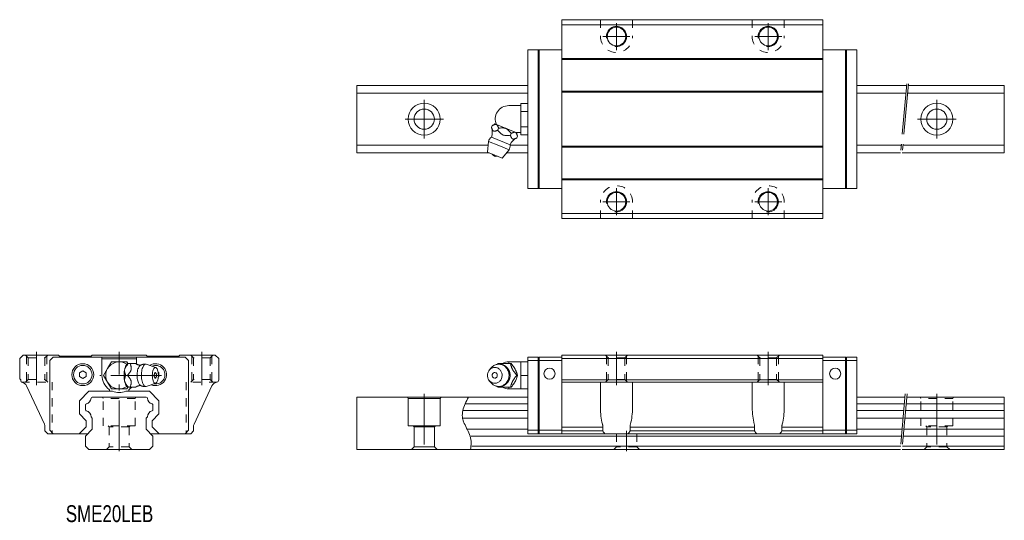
# Model space of a CAD drawing. Header units: inches. Extents: x -30 to 262, y -21 to 128.
import ezdxf

# ---------------------------------------------------------------- set-up
doc = ezdxf.new("R2010")
doc.units = ezdxf.units.IN
for name, pattern in [('CENTER', [22.8, 15, -3, 1.8, -3]), ('DASHED', [4.8, 2.4, -2.4]), ('PHANTOM', [27.6, 15, -3, 1.8, -3, 1.8, -3])]:
    doc.linetypes.add(name, pattern=pattern)
for name, color, linetype, lineweight in [('ACAD_LAYER_1', 7, 'Continuous', 0), ('G-M6 [2]', 89, 'Continuous', 0), ('SME20EB [6]', 89, 'Continuous', 0), ('Unnamed [1]', 89, 'Continuous', 0)]:
    doc.layers.add(name, color=color, linetype=linetype, lineweight=lineweight)
doc.styles.add('CK_TEXT_STYLE_0008', font='Smooth', dxfattribs={"width": 0.75, "height": 5})

msp = doc.modelspace()

# ---------------------------------------------------------------- linework, layer by layer
at = {"layer": 'ACAD_LAYER_1', "color": 4, "linetype": 'Continuous', "lineweight": 0}
for p, q in [((142.7, 20), (152.2, 20)), ((142.7, 19.97), (142.7, 20)), ((142.7, 18.85), (142.7, 19.97)), ((142.7, 12.46), (142.7, 18.85)), ((152.2, 20), (152.2, 19.97)), ((152.2, 19.97), (152.2, 18.85)), ((152.2, 18.85), (152.2, 12.46)), ((197.2, 20), (187.7, 20)), ((187.7, 20), (187.7, 19.97)), ((187.7, 19.97), (187.7, 18.85)), ((187.7, 18.85), (187.7, 12.46)), ((197.2, 19.97), (197.2, 20)), ((197.2, 18.85), (197.2, 19.97)), ((197.2, 12.46), (197.2, 18.85)), ((143.41, 5.5), (143.41, 6.66)), ((151.49, 6.66), (151.49, 5.5)), ((188.41, 6.66), (188.41, 5.5)), ((196.49, 5.5), (196.49, 6.66)), ((150.87, 4.7), (144.03, 4.7)), ((189.03, 4.7), (195.87, 4.7))]:
    msp.add_line(p, q, dxfattribs=at)
for centre, start, end in [((147.45, 8), 211.7569, 224.0063), ((147.45, 8), 315.9937, 328.2431), ((192.45, 8), 211.7569, 224.0063), ((192.45, 8), 315.9937, 328.2431)]:
    msp.add_arc(centre, 4.75, start, end, dxfattribs=at)
for centre, major_axis, start_param, end_param in [((147.45, 12.46), (0, -10.19), 4.712389, 5.220888), ((147.45, 12.46), (0, -10.19), 1.062298, 1.570796), ((192.45, 12.46), (0, 10.19), 1.570796, 2.079295), ((192.45, 12.46), (0, -10.19), 1.062298, 1.570796)]:
    msp.add_ellipse(centre, major_axis=major_axis, ratio=0.466308, start_param=start_param, end_param=end_param, dxfattribs=at)
for points, knots in [([(143.41, 6.66), (143.41, 6.73), (143.41, 6.8), (143.4, 6.91), (143.4, 6.95), (143.39, 7.02), (143.39, 7.06), (143.37, 7.16), (143.36, 7.23), (143.33, 7.37), (143.32, 7.44), (143.3, 7.5)], [0, 0, 0, 0, 0.25, 0.25, 0.375, 0.375, 0.5, 0.5, 0.75, 0.75, 1, 1, 1, 1]), ([(151.6, 7.5), (151.57, 7.37), (151.54, 7.24), (151.51, 7.06), (151.51, 7.02), (151.5, 6.95), (151.5, 6.91), (151.49, 6.8), (151.49, 6.73), (151.49, 6.66)], [0, 0, 0, 0, 0.5, 0.5, 0.625, 0.625, 0.75, 0.75, 1, 1, 1, 1]), ([(188.3, 7.5), (188.33, 7.37), (188.36, 7.24), (188.39, 7.02), (188.4, 6.95), (188.41, 6.8), (188.41, 6.73), (188.41, 6.66)], [0, 0, 0, 0, 0.5, 0.5, 0.75, 0.75, 1, 1, 1, 1]), ([(196.49, 6.66), (196.49, 6.8), (196.5, 6.95), (196.53, 7.16), (196.54, 7.23), (196.57, 7.37), (196.58, 7.44), (196.6, 7.5)], [0, 0, 0, 0, 0.5, 0.5, 0.75, 0.75, 1, 1, 1, 1])]:
    msp.add_open_spline(points, degree=3, knots=knots, dxfattribs=at)
at = {"layer": 'G-M6 [2]', "color": 4, "linetype": 'Continuous', "lineweight": 0}
for p, q in [((109.75, 23.58), (110.29, 24.22)), ((112.27, 25.5), (116, 25.5)), ((115.5, 25.53), (115.5, 26)), ((115.5, 26), (119.1, 26)), ((116, 25.5), (116.23, 25.5)), ((117.41, 23.82), (117.49, 23.68)), ((119.1, 24), (119.1, 26)), ((119.1, 26), (121.2, 26)), ((119.1, 22), (119.1, 24)), ((117.87, 22), (118.1, 22)), ((119.1, 20), (119.1, 22)), ((119.1, 22), (121.2, 22)), ((110.29, 19.78), (109.75, 20.42)), ((116, 18.5), (112.27, 18.5)), ((115.5, 18), (115.5, 18.47)), ((119.1, 18), (115.5, 18)), ((116, 18.5), (116.23, 18.5)), ((117.49, 20.32), (117.41, 20.18)), ((119.1, 18), (119.1, 20)), ((119.1, 18), (121.2, 18))]:
    msp.add_line(p, q, dxfattribs=at)
for points in [[(111.36, 19.65), (110.97, 19.69), (110.77, 19.74), (110.57, 19.81), (110.37, 19.91), (110.18, 20.03), (110, 20.17), (109.83, 20.33), (109.68, 20.51), (109.55, 20.71), (109.43, 20.92), (109.34, 21.13), (109.27, 21.35), (109.22, 21.64), (109.19, 21.92), (109.2, 22.19), (109.23, 22.44), (109.28, 22.67), (109.37, 22.95), (109.48, 23.18), (109.6, 23.38), (109.77, 23.6), (109.93, 23.77), (110.08, 23.9), (110.26, 24.03), (110.48, 24.15), (110.65, 24.22), (110.83, 24.28), (111.01, 24.32), (111.21, 24.34), (111.36, 24.35), (111.36, 24.35), (111.75, 24.31), (111.95, 24.26), (112.15, 24.19), (112.35, 24.09), (112.54, 23.97), (112.72, 23.83), (112.89, 23.67), (113.04, 23.49), (113.18, 23.29), (113.29, 23.08), (113.38, 22.87), (113.45, 22.65), (113.51, 22.36), (113.53, 22.08), (113.52, 21.81), (113.49, 21.56), (113.44, 21.33), (113.35, 21.05), (113.24, 20.82), (113.12, 20.62), (112.95, 20.4), (112.79, 20.23), (112.64, 20.1), (112.46, 19.97), (112.24, 19.85), (112.07, 19.78), (111.89, 19.72), (111.71, 19.68), (111.51, 19.66), (111.36, 19.65)], [(110.29, 24.22), (110.68, 24.61), (110.88, 24.76), (111.12, 24.92), (111.33, 25.03), (111.57, 25.12), (111.82, 25.2), (112.06, 25.26), (112.28, 25.29), (112.55, 25.3)], [(112.08, 25.26), (112.1, 25.28), (112.12, 25.31), (112.14, 25.34), (112.16, 25.37), (112.19, 25.39), (112.21, 25.42), (112.23, 25.45), (112.25, 25.47), (112.27, 25.5)], [(112.08, 25.27), (112.11, 25.27), (112.14, 25.28), (112.17, 25.28), (112.2, 25.29), (112.23, 25.29), (112.26, 25.29), (112.29, 25.3), (112.32, 25.3), (112.35, 25.3), (112.4, 25.31), (112.45, 25.31), (112.5, 25.31), (112.55, 25.32), (112.61, 25.32), (112.66, 25.32), (112.71, 25.32), (112.76, 25.32), (112.81, 25.31), (112.87, 25.31), (112.92, 25.31), (112.97, 25.3), (113.02, 25.3), (113.07, 25.29), (113.12, 25.28), (113.17, 25.28), (113.23, 25.27), (113.28, 25.26), (113.33, 25.25), (113.38, 25.24), (113.43, 25.22), (113.48, 25.21), (113.53, 25.2), (113.58, 25.18), (113.63, 25.17), (113.68, 25.15), (113.72, 25.14), (113.77, 25.12), (113.82, 25.1), (113.87, 25.08), (113.92, 25.06), (113.96, 25.04), (114.01, 25.02), (114.06, 25), (114.1, 24.97), (114.15, 24.95), (114.19, 24.93), (114.24, 24.9), (114.28, 24.88), (114.33, 24.85), (114.37, 24.82), (114.41, 24.79), (114.46, 24.77), (114.5, 24.74), (114.54, 24.71), (114.58, 24.68), (114.62, 24.64), (114.66, 24.61), (114.7, 24.58), (114.74, 24.55), (114.78, 24.51), (114.82, 24.48), (114.86, 24.44), (114.9, 24.41), (114.93, 24.37), (114.97, 24.34), (115.01, 24.3), (115.04, 24.26), (115.07, 24.22), (115.11, 24.18), (115.14, 24.14), (115.17, 24.1), (115.21, 24.06), (115.24, 24.02), (115.27, 23.98), (115.3, 23.94), (115.33, 23.9), (115.36, 23.85), (115.39, 23.81), (115.41, 23.77), (115.44, 23.72), (115.47, 23.68), (115.49, 23.63), (115.52, 23.58), (115.54, 23.54), (115.56, 23.49), (115.59, 23.44), (115.61, 23.4), (115.63, 23.35), (115.65, 23.3), (115.67, 23.25), (115.69, 23.2), (115.71, 23.16), (115.73, 23.11), (115.74, 23.06), (115.76, 23.01), (115.77, 22.96), (115.79, 22.91), (115.8, 22.86), (115.81, 22.8), (115.83, 22.75), (115.84, 22.7), (115.85, 22.65), (115.86, 22.6), (115.87, 22.55), (115.88, 22.49), (115.88, 22.44), (115.89, 22.39), (115.89, 22.34), (115.9, 22.3), (115.9, 22.26), (115.9, 22.22), (115.91, 22.19), (115.91, 22.15), (115.91, 22.11), (115.91, 22.08), (115.91, 22.04), (115.91, 22)], [(116, 25.5), (116.03, 25.39), (116.07, 25.28), (116.1, 25.17), (116.13, 25.06), (116.17, 24.95), (116.2, 24.84), (116.24, 24.73), (116.28, 24.61), (116.32, 24.5), (116.34, 24.43), (116.37, 24.35), (116.4, 24.28), (116.43, 24.21), (116.46, 24.14), (116.49, 24.07), (116.53, 23.99), (116.56, 23.92), (116.6, 23.84), (116.64, 23.77), (116.68, 23.69), (116.72, 23.62), (116.76, 23.54), (116.81, 23.47), (116.85, 23.39), (116.9, 23.32), (116.95, 23.25), (117, 23.18), (117.09, 23.04), (117.18, 22.9), (117.28, 22.77), (117.38, 22.64), (117.48, 22.51), (117.57, 22.38), (117.67, 22.25), (117.77, 22.13), (117.87, 22)], [(111.36, 21.17), (111.11, 21.22), (110.98, 21.28), (110.87, 21.37), (110.77, 21.48), (110.69, 21.61), (110.63, 21.74), (110.6, 21.88), (110.6, 22.06), (110.62, 22.22), (110.67, 22.35), (110.74, 22.49), (110.82, 22.59), (110.92, 22.68), (111.03, 22.75), (111.15, 22.8), (111.27, 22.82), (111.36, 22.83), (111.36, 22.83), (111.61, 22.78), (111.74, 22.72), (111.86, 22.63), (111.96, 22.52), (112.04, 22.39), (112.09, 22.26), (112.12, 22.12), (112.12, 21.94), (112.1, 21.78), (112.06, 21.65), (111.98, 21.51), (111.9, 21.41), (111.8, 21.32), (111.69, 21.25), (111.58, 21.2), (111.45, 21.18), (111.36, 21.17)], [(117.87, 22), (117.78, 21.89), (117.7, 21.78), (117.62, 21.67), (117.53, 21.56), (117.45, 21.45), (117.36, 21.34), (117.28, 21.23), (117.2, 21.11), (117.11, 21), (117.07, 20.93), (117.02, 20.85), (116.97, 20.78), (116.92, 20.71), (116.88, 20.64), (116.83, 20.57), (116.79, 20.49), (116.74, 20.42), (116.7, 20.34), (116.66, 20.27), (116.62, 20.19), (116.58, 20.12), (116.54, 20.04), (116.51, 19.97), (116.48, 19.89), (116.44, 19.82), (116.41, 19.75), (116.38, 19.68), (116.33, 19.54), (116.28, 19.4), (116.24, 19.27), (116.19, 19.14), (116.15, 19.01), (116.11, 18.88), (116.08, 18.75), (116.04, 18.63), (116, 18.5)], [(112.27, 18.5), (112.25, 18.53), (112.23, 18.55), (112.21, 18.58), (112.19, 18.61), (112.17, 18.63), (112.15, 18.66), (112.13, 18.68), (112.11, 18.71), (112.09, 18.74)]]:
    msp.add_lwpolyline(points, dxfattribs=at)
at = {"layer": 'G-M6 [2]', "color": 4, "linetype": 'Continuous', "lineweight": 0, "extrusion": (0, 0, -1)}
for points in [[(-112.55, 25.3), (-113.09, 25.25), (-113.3, 25.2), (-113.51, 25.13), (-113.72, 25.04), (-113.93, 24.94), (-114.13, 24.82), (-114.33, 24.68), (-114.51, 24.52), (-114.69, 24.35), (-114.85, 24.16), (-115, 23.96), (-115.17, 23.68), (-115.32, 23.38), (-115.43, 23.08), (-115.51, 22.77), (-115.56, 22.47), (-115.59, 22.17), (-115.59, 21.89), (-115.58, 21.62), (-115.52, 21.27), (-115.44, 20.96), (-115.34, 20.68), (-115.23, 20.43), (-115.06, 20.14), (-114.89, 19.89), (-114.72, 19.69), (-114.5, 19.46), (-114.29, 19.29), (-114.1, 19.16), (-113.88, 19.03), (-113.62, 18.91), (-113.41, 18.83), (-113.19, 18.77), (-112.97, 18.73), (-112.73, 18.71), (-112.55, 18.7), (-112.55, 18.7), (-112.05, 18.74), (-111.83, 18.79), (-111.56, 18.88), (-111.33, 18.97), (-111.08, 19.11), (-110.89, 19.23), (-110.69, 19.38), (-110.46, 19.59), (-110.29, 19.78)], [(-117.41, 23.82), (-117.36, 23.92), (-117.3, 24.02), (-117.24, 24.12), (-117.18, 24.22), (-117.11, 24.31), (-117.05, 24.41), (-116.98, 24.5), (-116.92, 24.6), (-116.85, 24.69), (-116.78, 24.78), (-116.71, 24.87), (-116.64, 24.96), (-116.58, 25.05), (-116.51, 25.14), (-116.44, 25.23), (-116.37, 25.32), (-116.3, 25.41), (-116.23, 25.5)], [(-118.1, 22), (-118.07, 22.09), (-118.05, 22.18), (-118.02, 22.27), (-117.99, 22.35), (-117.97, 22.44), (-117.94, 22.53), (-117.91, 22.62), (-117.88, 22.72), (-117.85, 22.81), (-117.82, 22.9), (-117.79, 22.99), (-117.75, 23.09), (-117.71, 23.18), (-117.67, 23.28), (-117.63, 23.38), (-117.59, 23.48), (-117.54, 23.58), (-117.49, 23.68)], [(-115.91, 22), (-115.91, 21.95), (-115.91, 21.9), (-115.91, 21.85), (-115.91, 21.8), (-115.9, 21.75), (-115.9, 21.7), (-115.89, 21.65), (-115.89, 21.6), (-115.88, 21.55), (-115.87, 21.49), (-115.86, 21.44), (-115.86, 21.39), (-115.85, 21.34), (-115.83, 21.28), (-115.82, 21.23), (-115.81, 21.18), (-115.8, 21.13), (-115.78, 21.08), (-115.77, 21.02), (-115.75, 20.97), (-115.74, 20.92), (-115.72, 20.87), (-115.7, 20.82), (-115.68, 20.77), (-115.66, 20.72), (-115.64, 20.67), (-115.62, 20.62), (-115.6, 20.57), (-115.57, 20.53), (-115.55, 20.48), (-115.52, 20.43), (-115.5, 20.38), (-115.47, 20.34), (-115.45, 20.29), (-115.42, 20.24), (-115.39, 20.2), (-115.36, 20.15), (-115.33, 20.11), (-115.3, 20.06), (-115.27, 20.02), (-115.24, 19.98), (-115.21, 19.93), (-115.17, 19.89), (-115.14, 19.85), (-115.1, 19.81), (-115.07, 19.77), (-115.03, 19.73), (-115, 19.69), (-114.96, 19.65), (-114.92, 19.62), (-114.88, 19.58), (-114.84, 19.54), (-114.8, 19.51), (-114.76, 19.47), (-114.72, 19.44), (-114.68, 19.4), (-114.64, 19.37), (-114.6, 19.34), (-114.56, 19.3), (-114.51, 19.27), (-114.47, 19.24), (-114.42, 19.21), (-114.38, 19.18), (-114.34, 19.16), (-114.29, 19.13), (-114.24, 19.1), (-114.2, 19.08), (-114.15, 19.05), (-114.1, 19.03), (-114.06, 19), (-114.01, 18.98), (-113.96, 18.96), (-113.91, 18.94), (-113.86, 18.92), (-113.81, 18.9), (-113.77, 18.88), (-113.72, 18.86), (-113.67, 18.84), (-113.62, 18.83), (-113.57, 18.81), (-113.52, 18.8), (-113.46, 18.79), (-113.41, 18.77), (-113.36, 18.76), (-113.31, 18.75), (-113.26, 18.74), (-113.21, 18.73), (-113.16, 18.72), (-113.11, 18.71), (-113.05, 18.71), (-113, 18.7), (-112.95, 18.7), (-112.9, 18.69), (-112.85, 18.69), (-112.79, 18.68), (-112.74, 18.68), (-112.69, 18.68), (-112.64, 18.68), (-112.59, 18.68), (-112.53, 18.68), (-112.48, 18.69), (-112.43, 18.69), (-112.38, 18.7), (-112.33, 18.7), (-112.28, 18.71), (-112.22, 18.71), (-112.17, 18.72), (-112.12, 18.73), (-112.09, 18.73), (-112.06, 18.74), (-112.03, 18.74), (-112, 18.75), (-111.97, 18.75), (-111.94, 18.76), (-111.91, 18.77), (-111.88, 18.77), (-111.85, 18.78)], [(-117.49, 20.32), (-117.52, 20.38), (-117.55, 20.43), (-117.57, 20.49), (-117.6, 20.55), (-117.63, 20.6), (-117.65, 20.66), (-117.67, 20.71), (-117.7, 20.77), (-117.72, 20.82), (-117.77, 20.96), (-117.82, 21.1), (-117.86, 21.23), (-117.91, 21.36), (-117.95, 21.49), (-117.99, 21.62), (-118.02, 21.75), (-118.06, 21.87), (-118.1, 22)], [(-111.77, 18.8), (-111.76, 18.81), (-111.75, 18.81), (-111.74, 18.82), (-111.73, 18.82), (-111.71, 18.82), (-111.7, 18.83), (-111.69, 18.83), (-111.68, 18.83), (-111.67, 18.84), (-111.67, 18.84), (-111.67, 18.84), (-111.66, 18.84), (-111.66, 18.84), (-111.66, 18.84), (-111.66, 18.84), (-111.66, 18.85), (-111.65, 18.85), (-111.65, 18.85)], [(-116.23, 18.5), (-116.32, 18.61), (-116.4, 18.72), (-116.49, 18.83), (-116.57, 18.94), (-116.66, 19.05), (-116.74, 19.16), (-116.82, 19.27), (-116.91, 19.39), (-116.99, 19.5), (-117.04, 19.57), (-117.08, 19.65), (-117.13, 19.72), (-117.18, 19.79), (-117.23, 19.86), (-117.27, 19.93), (-117.32, 20.01), (-117.36, 20.08), (-117.4, 20.16), (-117.4, 20.16), (-117.4, 20.16), (-117.41, 20.16), (-117.41, 20.17), (-117.41, 20.17), (-117.41, 20.17), (-117.41, 20.17), (-117.41, 20.18), (-117.41, 20.18)]]:
    msp.add_lwpolyline(points, dxfattribs=at)
at = {"layer": 'G-M6 [2]', "color": 4, "linetype": 'Continuous', "lineweight": 0}
for start, end in [(90, 118.89), (241.7091, 270)]:
    msp.add_arc((115.5, 22), 4, start, end, dxfattribs=at)
at = {"layer": 'SME20EB [6]', "color": 4, "linetype": 'Continuous', "lineweight": 0}
for p, q in [((-29.5, 27), (-28.5, 28)), ((-29.5, 21), (-29.5, 27)), ((-28.5, 28), (-18, 28)), ((-17.7, 27.7), (-18, 28)), ((-8.3, 27.7), (-8, 28)), ((8, 28), (-8, 28)), ((8.3, 27.7), (8, 28)), ((17.7, 27.7), (18, 28)), ((28.5, 28), (18, 28)), ((29.5, 27), (28.5, 28)), ((29.5, 20.66), (29.5, 27)), ((-29.5, 21), (-29.2, 20.7)), ((-29.2, 20.35), (-29.2, 20.7)), ((-22.19, 7.5), (-27.48, 18.85)), ((22.19, 7.5), (27.48, 18.85)), ((-22, 5.5), (-22, 6.66)), ((22, 5.5), (22, 6.66)), ((-22, 5.5), (-21.2, 4.7)), ((-21.2, 4.7), (-9.3, 4.7)), ((21.2, 4.7), (9.3, 4.7)), ((22, 5.5), (21.2, 4.7))]:
    msp.add_line(p, q, dxfattribs=at)
at = {"layer": 'SME20EB [6]', "color": 252, "linetype": 'DASHED', "lineweight": 0}
for p, q in [((-27.8, 28), (-27, 27.2)), ((-27.5, 27.7), (-27.5, 20.3)), ((-27, 27.2), (-22, 27.2)), ((-27, 27.2), (-27, 20.8)), ((-21.2, 28), (-22, 27.2)), ((-22, 27.2), (-22, 20.8)), ((-21.5, 27.7), (-21.5, 20.3)), ((21.2, 28), (22, 27.2)), ((21.5, 27.7), (21.5, 20.3)), ((27, 27.2), (22, 27.2)), ((22, 27.2), (22, 20.8)), ((27.8, 28), (27, 27.2)), ((27, 27.2), (27, 20.8)), ((27.5, 27.7), (27.5, 20.3)), ((-27, 20.8), (-27.8, 20)), ((-27, 20.8), (-22, 20.8)), ((-22, 20.8), (-21.2, 20)), ((22, 20.8), (21.2, 20)), ((27, 20.8), (22, 20.8)), ((27, 20.8), (27.8, 20)), ((-28.99, 20), (-19.85, 20)), ((-19.85, 20), (-19.85, 4.7)), ((29.05, 20), (19.85, 20)), ((19.85, 20), (19.85, 4.7))]:
    msp.add_line(p, q, dxfattribs=at)
at = {"layer": 'SME20EB [6]', "color": 252, "linetype": 'CENTER', "lineweight": 0}
for p, q in [((-24.5, 19.06), (-24.5, 29)), ((24.5, 19.06), (24.5, 29))]:
    msp.add_line(p, q, dxfattribs=at)
at = {"layer": 'SME20EB [6]', "color": 4, "linetype": 'Continuous', "lineweight": 0}
for centre, radius, start, end in [((28.8, 20.66), 0.7, 280.4455, 0), ((-28.8, 20.35), 0.4, 180, 258.2312), ((-29.29, 18), 2, 25, 78.2312), ((29.29, 18), 2, 100.4455, 155), ((-24, 6.66), 2, 0, 25), ((24, 6.66), 2, 155, 180)]:
    msp.add_arc(centre, radius, start, end, dxfattribs=at)
at = {"layer": 'Unnamed [1]', "color": 4, "linetype": 'Continuous', "lineweight": 0}
for p, q in [((208.6, 127.5), (131.3, 127.5)), ((131.3, 68.5), (131.3, 127.5)), ((208.6, 126), (131.3, 126)), ((208.6, 68.5), (208.6, 127.5)), ((121.2, 77.4), (121.2, 118.6)), ((121.2, 118.6), (131.3, 118.6)), ((124.2, 77.4), (124.2, 118.6)), ((124.5, 77.4), (124.5, 118.6)), ((218.7, 118.6), (208.6, 118.6)), ((215.4, 77.4), (215.4, 118.6)), ((215.7, 77.4), (215.7, 118.6)), ((218.7, 77.4), (218.7, 118.6)), ((131.3, 116), (208.6, 116)), ((131.3, 115.7), (208.6, 115.7)), ((121.2, 108), (70.45, 108)), ((70.45, 88), (70.45, 108)), ((121.2, 105.71), (70.45, 105.71)), ((131.3, 106.3), (208.6, 106.3)), ((131.3, 106), (208.6, 106)), ((233.45, 108), (218.7, 108)), ((233.25, 105.71), (218.7, 105.71)), ((262.45, 105.71), (233.76, 105.71)), ((262.45, 108), (233.96, 108)), ((262.45, 88), (262.45, 108)), ((119.1, 101.46), (119.1, 102.62)), ((119.1, 102.62), (121.2, 102.62)), ((121.2, 102.62), (121.2, 93.38)), ((115.5, 102), (119.1, 102)), ((119.1, 100.31), (119.1, 101.46)), ((119.1, 98), (119.1, 100.31)), ((119.1, 100.31), (121.2, 100.31)), ((117.89, 93.89), (111.42, 96.57)), ((111.81, 96.4), (111.89, 96.37)), ((119.1, 95.69), (119.1, 98)), ((110.4, 95.53), (110.63, 96.08)), ((112.27, 94.76), (112.5, 95.31)), ((116, 93.21), (116.23, 93.76)), ((119.1, 94), (117.62, 94)), ((119.1, 94.54), (119.1, 95.69)), ((119.1, 95.69), (121.2, 95.69)), ((119.1, 93.38), (119.1, 94.54)), ((109.19, 88.18), (109.5, 91.41)), ((109.5, 91.41), (112.55, 90.15)), ((110.35, 92.68), (115.89, 90.38)), ((117.87, 92.44), (118.1, 92.99)), ((119.1, 93.38), (121.2, 93.38)), ((109.39, 90.29), (70.45, 90.29)), ((109.63, 88), (70.45, 88)), ((109.19, 88.18), (113.53, 86.38)), ((112.55, 90.15), (115.6, 88.88)), ((115.6, 88.88), (113.53, 86.38)), ((121.2, 88), (114.87, 88)), ((121.2, 90.29), (115.9, 90.29)), ((131.3, 90), (208.6, 90)), ((131.3, 89.7), (208.6, 89.7)), ((231.9, 90.29), (218.7, 90.29)), ((231.7, 88), (218.7, 88)), ((262.45, 88), (232.21, 88)), ((262.45, 90.29), (232.41, 90.29)), ((131.3, 80.3), (208.6, 80.3)), ((131.3, 80), (208.6, 80)), ((121.2, 77.4), (131.3, 77.4)), ((218.7, 77.4), (208.6, 77.4)), ((208.6, 70), (131.3, 70)), ((208.6, 68.5), (131.3, 68.5)), ((-19.6, 27.4), (-20.6, 26.4)), ((-20.6, 26.4), (-20.6, 5.7)), ((19.6, 27.4), (-19.6, 27.4)), ((-17.7, 27.7), (-8.3, 27.7)), ((-5.1, 27.4), (-5.1, 22)), ((-5.1, 26.9), (5.1, 26.9)), ((5.1, 27.4), (5.1, 25.36)), ((8.3, 27.7), (17.7, 27.7)), ((20.6, 26.4), (19.6, 27.4)), ((20.6, 5.7), (20.6, 26.4)), ((121.2, 4.7), (121.2, 27.4)), ((121.2, 27.4), (124.2, 27.4)), ((121.2, 26.4), (124.2, 26.4)), ((124.2, 4.7), (124.2, 27.4)), ((124.2, 27.1), (124.5, 27.4)), ((124.5, 4.7), (124.5, 27.4)), ((124.5, 27.4), (131.3, 27.4)), ((124.5, 26.4), (131.3, 26.4)), ((131.3, 4.7), (131.3, 28)), ((131.3, 28), (208.6, 28)), ((131.3, 27), (208.6, 27)), ((208.6, 4.7), (208.6, 28)), ((208.6, 4.7), (208.6, 28)), ((215.4, 27.4), (208.6, 27.4)), ((215.4, 26.4), (208.6, 26.4)), ((215.7, 27.1), (215.4, 27.4)), ((215.4, 4.7), (215.4, 27.4)), ((215.7, 4.7), (215.7, 27.4)), ((215.7, 4.7), (215.7, 27.4)), ((218.7, 27.4), (215.7, 27.4)), ((218.7, 26.4), (215.7, 26.4)), ((218.7, 4.7), (218.7, 27.4)), ((218.7, 4.7), (218.7, 27.4)), ((-3.46, 24), (-4.62, 22)), ((-2.31, 26), (-3.46, 24)), ((0, 26), (-2.31, 26)), ((2.31, 26), (0, 26)), ((1.6, 23.68), (1.63, 23.82)), ((2.6, 25.5), (2.31, 26)), ((2.6, 25.5), (2.69, 25.5)), ((3.24, 25.5), (2.69, 25.5)), ((3.24, 25.5), (4.89, 25.5)), ((8.01, 25.27), (10.83, 24.33)), ((-11.8, 22.78), (-10.8, 23.35)), ((-11.8, 21.62), (-11.8, 22.78)), ((-10.8, 21.05), (-11.8, 21.62)), ((-9.8, 22.78), (-10.8, 23.35)), ((-10.8, 21.05), (-9.8, 21.62)), ((-9.8, 21.62), (-9.8, 22.78)), ((-4.62, 22), (-3.46, 20)), ((2.47, 22), (1.92, 22)), ((11.8, 22.78), (11.54, 22.93)), ((11.59, 21.5), (11.8, 21.62)), ((11.8, 21.62), (11.8, 22.78)), ((131.3, 20.66), (208.6, 20.66)), ((-3.46, 20), (-2.31, 18)), ((-2.31, 18), (0, 18)), ((0, 18), (2.31, 18)), ((1.63, 20.18), (1.6, 20.32)), ((2.31, 18), (2.6, 18.5)), ((2.69, 18.5), (2.6, 18.5)), ((3.24, 18.5), (2.69, 18.5)), ((4.88, 18.5), (3.24, 18.5)), ((10.83, 19.67), (8.01, 18.73)), ((131.3, 20), (208.6, 20)), ((-8.95, 17.3), (-11.8, 14.45)), ((-3.13, 17.3), (-8.95, 17.3)), ((8.05, 15.5), (-8.05, 15.5)), ((-1.98, 17.3), (-3.13, 17.3)), ((3.13, 17.3), (1.98, 17.3)), ((3.13, 17.3), (8.95, 17.3)), ((8.95, 17.3), (11.8, 14.45)), ((70.45, 15.5), (70.45, 0)), ((70.45, 15.5), (121.2, 15.5)), ((85.7, 15.1), (85.47, 15.5)), ((95.2, 15.1), (85.7, 15.1)), ((85.7, 7), (85.7, 15.1)), ((95.2, 15.1), (95.43, 15.5)), ((95.2, 7), (95.2, 15.1)), ((218.7, 15.5), (233.02, 15.5)), ((233.52, 15.5), (262.45, 15.5)), ((262.45, 15.5), (262.45, 0)), ((-11.8, 14.45), (-11.8, 10.55)), ((-10, 13.22), (-10, 11.78)), ((10, 13.22), (10, 11.78)), ((11.8, 14.45), (11.8, 10.55)), ((102.57, 13.54), (121.2, 13.54)), ((218.7, 13.54), (232.85, 13.54)), ((233.35, 13.54), (262.45, 13.54)), ((-11.8, 10.55), (-9.8, 8.55)), ((-8, 9.3), (-8.35, 9.65)), ((-8, 6), (-8, 9.3)), ((8, 9.3), (8.35, 9.65)), ((8, 6), (8, 9.3)), ((11.8, 10.55), (9.8, 8.55)), ((101.82, 9.3), (121.2, 9.3)), ((101.89, 11.54), (121.2, 11.54)), ((218.7, 11.54), (232.67, 11.54)), ((218.7, 9.3), (232.47, 9.3)), ((232.98, 9.3), (262.45, 9.3)), ((233.17, 11.54), (262.45, 11.54)), ((-9.8, 6.75), (-11.85, 4.7)), ((-8, 6), (-10, 4)), ((-9.8, 8.55), (-9.8, 6.75)), ((8, 6), (10, 4)), ((9.8, 8.55), (9.8, 6.75)), ((9.8, 6.75), (11.85, 4.7)), ((95.2, 7), (85.7, 7)), ((87.15, 7), (87.45, 6.7)), ((93.45, 6.7), (87.45, 6.7)), ((87.45, 6.7), (87.45, 0.8)), ((93.75, 7), (93.45, 6.7)), ((93.45, 6.7), (93.45, 0.8)), ((103.51, 6), (121.2, 6)), ((131.3, 6.66), (143.41, 6.66)), ((151.49, 6.66), (188.41, 6.66)), ((208.6, 6.66), (196.49, 6.66)), ((218.7, 6), (232.19, 6)), ((232.69, 6), (262.45, 6)), ((-9.3, 4.7), (-20.8, 4.7)), ((-20.6, 5.7), (-19.6, 4.7)), ((-10, 4), (-10, 1)), ((21.1, 4.7), (9.3, 4.7)), ((20.1, 4.7), (9.3, 4.7)), ((10, 4), (10, 1)), ((19.6, 4.7), (20.6, 5.7)), ((104.37, 4), (232.01, 4)), ((121.2, 5.7), (124.2, 5.7)), ((124.2, 4.7), (121.2, 4.7)), ((131.3, 4.7), (124.2, 4.7)), ((131.3, 5.7), (124.5, 5.7)), ((124.5, 5.7), (131.3, 5.7)), ((131.3, 5.5), (143.41, 5.5)), ((208.6, 4.7), (131.3, 4.7)), ((151.49, 5.5), (188.41, 5.5)), ((208.6, 5.5), (196.49, 5.5)), ((208.6, 5.7), (215.4, 5.7)), ((215.4, 5.7), (208.6, 5.7)), ((208.6, 4.7), (215.7, 4.7)), ((218.7, 5.7), (215.7, 5.7)), ((215.7, 4.7), (218.7, 4.7)), ((232.51, 4), (262.45, 4)), ((-10, 1), (-9, 0)), ((9, 0), (-9, 0)), ((10, 1), (9, 0)), ((231.66, 0), (70.45, 0)), ((87.45, 0.8), (86.65, 0)), ((93.45, 0.8), (87.45, 0.8)), ((93.45, 0.8), (94.25, 0)), ((104.59, 1), (231.75, 1)), ((262.45, 0), (232.16, 0)), ((232.25, 1), (262.45, 1))]:
    msp.add_line(p, q, dxfattribs=at)
at = {"layer": 'Unnamed [1]', "color": 252, "linetype": 'DASHED', "lineweight": 0}
for p, q in [((142.7, 127.5), (142.7, 122.5)), ((152.2, 127.5), (152.2, 122.5)), ((187.7, 127.5), (187.7, 122.5)), ((197.2, 127.5), (197.2, 122.5)), ((142.7, 68.5), (142.7, 73.5)), ((152.2, 68.5), (152.2, 73.5)), ((187.7, 68.5), (187.7, 73.5)), ((197.2, 68.5), (197.2, 73.5)), ((144.15, 28), (144.95, 27.2)), ((144.45, 27.7), (144.45, 20.3)), ((144.95, 27.2), (144.95, 20.8)), ((149.95, 27.2), (144.95, 27.2)), ((150.75, 28), (149.95, 27.2)), ((149.95, 27.2), (149.95, 20.8)), ((150.45, 27.7), (150.45, 20.3)), ((189.15, 28), (189.95, 27.2)), ((189.45, 27.7), (189.45, 20.3)), ((189.95, 27.2), (189.95, 20.8)), ((194.95, 27.2), (189.95, 27.2)), ((195.75, 28), (194.95, 27.2)), ((194.95, 27.2), (194.95, 20.8)), ((195.45, 27.7), (195.45, 20.3)), ((144.95, 20.8), (144.15, 20)), ((149.95, 20.8), (144.95, 20.8)), ((149.95, 20.8), (150.75, 20)), ((189.95, 20.8), (189.15, 20)), ((194.95, 20.8), (189.95, 20.8)), ((194.95, 20.8), (195.75, 20)), ((-4.75, 15.1), (-4.98, 15.5)), ((-4.75, 7), (-4.75, 15.1)), ((4.75, 15.1), (-4.75, 15.1)), ((4.75, 15.1), (4.98, 15.5)), ((4.75, 7), (4.75, 15.1)), ((237.7, 15.1), (237.47, 15.5)), ((237.7, 7), (237.7, 15.1)), ((247.2, 15.1), (237.7, 15.1)), ((247.2, 15.1), (247.43, 15.5)), ((247.2, 7), (247.2, 15.1)), ((4.75, 7), (-4.75, 7)), ((-3.3, 7), (-3, 6.7)), ((-3, 6.7), (-3, 0.8)), ((3, 6.7), (-3, 6.7)), ((3.3, 7), (3, 6.7)), ((3, 6.7), (3, 0.8)), ((247.2, 7), (237.7, 7)), ((239.15, 7), (239.45, 6.7)), ((245.45, 6.7), (239.45, 6.7)), ((239.45, 6.7), (239.45, 0.8)), ((245.75, 7), (245.45, 6.7)), ((245.45, 6.7), (245.45, 0.8)), ((147.45, 4.7), (147.45, 0.8)), ((153.45, 4.7), (153.45, 0.8)), ((-3, 0.8), (-3.8, 0)), ((3, 0.8), (-3, 0.8)), ((3, 0.8), (3.8, 0)), ((147.45, 0.8), (146.65, 0)), ((153.45, 0.8), (147.45, 0.8)), ((154.25, 0), (153.45, 0.8)), ((239.45, 0.8), (238.65, 0)), ((245.45, 0.8), (239.45, 0.8)), ((245.45, 0.8), (246.25, 0))]:
    msp.add_line(p, q, dxfattribs=at)
at = {"layer": 'Unnamed [1]', "color": 252, "linetype": 'CENTER', "lineweight": 0}
for p, q in [((147.45, 118.5), (147.45, 126.5)), ((192.45, 118.5), (192.45, 126.5)), ((143.45, 122.5), (151.45, 122.5)), ((188.45, 122.5), (196.45, 122.5)), ((90.45, 92.3), (90.45, 103.7)), ((242.45, 92.3), (242.45, 103.7)), ((84.75, 98), (96.15, 98)), ((236.75, 98), (248.15, 98)), ((147.45, 69.5), (147.45, 77.5)), ((192.45, 69.5), (192.45, 77.5)), ((143.45, 73.5), (151.45, 73.5)), ((188.45, 73.5), (196.45, 73.5)), ((0, -0.5), (0, 29)), ((147.45, 19.06), (147.45, 29)), ((192.45, 19.06), (192.45, 29)), ((12.56, 22), (-5.77, 22)), ((90.45, 16.5), (90.45, -0.5)), ((242.45, 16.5), (242.45, -0.5)), ((150.45, 5.53), (150.45, -0.5))]:
    msp.add_line(p, q, dxfattribs=at)
at = {"layer": 'Unnamed [1]', "color": 252, "linetype": 'PHANTOM', "lineweight": 0}
for p, q in [((233.5, 108.5), (231.62, 87)), ((234, 108.5), (232.12, 87)), ((233.1, 16.5), (231.57, -1)), ((233.61, 16.5), (232.08, -1))]:
    msp.add_line(p, q, dxfattribs=at)
at = {"layer": 'Unnamed [1]', "color": 4, "linetype": 'Continuous', "lineweight": 0}
for points in [[(111.81, 96.4), (111.78, 96.41), (111.75, 96.42), (111.72, 96.42), (111.68, 96.43), (111.65, 96.43), (111.61, 96.43), (111.58, 96.43), (111.54, 96.42), (111.5, 96.42), (111.41, 96.4), (111.32, 96.37), (111.22, 96.34), (111.12, 96.3), (111.03, 96.26), (110.93, 96.22), (110.83, 96.17), (110.73, 96.13), (110.63, 96.08)], [(114.64, 95.24), (114.52, 95.28), (114.45, 95.3), (114.39, 95.32), (114.32, 95.33), (114.26, 95.35), (114.2, 95.36), (114.13, 95.37), (114.06, 95.38), (114, 95.38), (113.83, 95.4), (113.67, 95.4), (113.5, 95.4), (113.33, 95.39), (113.16, 95.38), (113, 95.36), (112.83, 95.35), (112.66, 95.33), (112.5, 95.31)], [(116.23, 93.76), (116.14, 93.87), (116.05, 93.99), (115.96, 94.1), (115.87, 94.21), (115.78, 94.32), (115.68, 94.43), (115.58, 94.53), (115.48, 94.64), (115.38, 94.74), (115.32, 94.8), (115.25, 94.85), (115.19, 94.91), (115.12, 94.96), (115.05, 95.01), (114.98, 95.06), (114.9, 95.1), (114.83, 95.15), (114.75, 95.19), (114.75, 95.19), (114.75, 95.19), (114.74, 95.19), (114.74, 95.19), (114.74, 95.19), (114.74, 95.19), (114.73, 95.19), (114.73, 95.2), (114.64, 95.24)], [(117.41, 94.08), (117.36, 94.1), (117.3, 94.11), (117.24, 94.11), (117.18, 94.11), (117.11, 94.1), (117.05, 94.09), (116.98, 94.07), (116.92, 94.05), (116.85, 94.03), (116.78, 94), (116.71, 93.98), (116.64, 93.95), (116.58, 93.92), (116.51, 93.89), (116.44, 93.86), (116.37, 93.83), (116.3, 93.79), (116.23, 93.76)], [(1.6, 23.68), (1.56, 23.47), (1.52, 23.27), (1.5, 23.07), (1.47, 22.88), (1.46, 22.69), (1.45, 22.51), (1.44, 22.33), (1.43, 22.16), (1.43, 22), (1.43, 22), (1.43, 21.84), (1.44, 21.67), (1.45, 21.49), (1.46, 21.31), (1.47, 21.12), (1.5, 20.93), (1.52, 20.73), (1.56, 20.53), (1.6, 20.32)], [(1.6, 23.68), (1.59, 23.62), (1.58, 23.57), (1.58, 23.51), (1.57, 23.45), (1.57, 23.4), (1.57, 23.34), (1.57, 23.29), (1.58, 23.23), (1.58, 23.18), (1.6, 23.04), (1.63, 22.9), (1.66, 22.77), (1.7, 22.64), (1.74, 22.51), (1.78, 22.38), (1.83, 22.25), (1.87, 22.13), (1.92, 22)], [(2.69, 25.5), (2.6, 25.39), (2.51, 25.28), (2.43, 25.17), (2.34, 25.06), (2.26, 24.95), (2.17, 24.84), (2.09, 24.73), (2.01, 24.61), (1.94, 24.5), (1.9, 24.43), (1.85, 24.35), (1.81, 24.28), (1.78, 24.21), (1.74, 24.14), (1.71, 24.07), (1.68, 23.99), (1.66, 23.92), (1.63, 23.84), (1.63, 23.84), (1.63, 23.84), (1.63, 23.84), (1.63, 23.83), (1.63, 23.83), (1.63, 23.83), (1.63, 23.83), (1.63, 23.82), (1.63, 23.82)], [(2.48, 25.42), (2.34, 25.31), (2.22, 25.19), (2.11, 25.04), (2, 24.87), (1.91, 24.68), (1.83, 24.48), (1.75, 24.26), (1.68, 24.04), (1.63, 23.82)], [(6.2, 24.91), (5.99, 24.73), (5.88, 24.58), (5.78, 24.41), (5.68, 24.18), (5.57, 23.89), (5.48, 23.53), (5.4, 23.13), (5.36, 22.75), (5.33, 22.41), (5.32, 22.1), (5.32, 22), (5.32, 22), (5.34, 21.46), (5.37, 21.11), (5.43, 20.7), (5.51, 20.35), (5.59, 20.06), (5.7, 19.77), (5.8, 19.56), (5.91, 19.37), (6.03, 19.23), (6.12, 19.14)], [(6.19, 24.91), (6.2, 24.91), (6.2, 24.92), (6.21, 24.92), (6.21, 24.92), (6.21, 24.92), (6.22, 24.93), (6.22, 24.93), (6.23, 24.93), (6.23, 24.94), (6.27, 24.96), (6.31, 24.98), (6.34, 25.01), (6.38, 25.03), (6.42, 25.05), (6.46, 25.06), (6.5, 25.08), (6.54, 25.1), (6.58, 25.12), (6.62, 25.13), (6.66, 25.15), (6.71, 25.16), (6.75, 25.18), (6.79, 25.19), (6.83, 25.21), (6.87, 25.22), (6.91, 25.23), (6.96, 25.24), (7, 25.25), (7.04, 25.26), (7.09, 25.27), (7.13, 25.28), (7.17, 25.28), (7.22, 25.29), (7.26, 25.3), (7.3, 25.3), (7.35, 25.31), (7.39, 25.31), (7.44, 25.32), (7.49, 25.32), (7.54, 25.32), (7.59, 25.32), (7.63, 25.32), (7.68, 25.32), (7.73, 25.31), (7.78, 25.31), (7.79, 25.31), (7.81, 25.31), (7.82, 25.3), (7.84, 25.3), (7.86, 25.3), (7.87, 25.3), (7.89, 25.29), (7.91, 25.29), (7.92, 25.29)], [(7.85, 25.3), (7.65, 25.26), (7.52, 25.18), (7.41, 25.09), (7.3, 24.97), (7.18, 24.8), (7.08, 24.61), (6.97, 24.36), (6.86, 24.04), (6.76, 23.65), (6.68, 23.22), (6.63, 22.81), (6.6, 22.45), (6.59, 22.11), (6.59, 22), (6.59, 22), (6.61, 21.36), (6.65, 21.01), (6.7, 20.67), (6.78, 20.27), (6.87, 19.91), (6.98, 19.62), (7.08, 19.39), (7.18, 19.2), (7.28, 19.06), (7.4, 18.92), (7.5, 18.83), (7.62, 18.76), (7.74, 18.71), (7.86, 18.7), (7.97, 18.72), (8.01, 18.73)], [(8.01, 25.27), (8, 25.28), (7.98, 25.28), (7.96, 25.29), (7.94, 25.29), (7.92, 25.29), (7.91, 25.3), (7.89, 25.3), (7.87, 25.3), (7.85, 25.3)], [(11.62, 22), (11.59, 22.57), (11.55, 22.86), (11.48, 23.24), (11.41, 23.51), (11.32, 23.74), (11.22, 23.95), (11.11, 24.11), (11.03, 24.2), (10.95, 24.27), (10.87, 24.32), (10.76, 24.35), (10.65, 24.34), (10.56, 24.31), (10.47, 24.26), (10.36, 24.16), (10.27, 24.04), (10.17, 23.87), (10.07, 23.63), (9.97, 23.32), (9.9, 22.98), (9.85, 22.65), (9.83, 22.36), (9.82, 22.08), (9.82, 22), (9.82, 22), (9.84, 21.43), (9.88, 21.14), (9.95, 20.76), (10.03, 20.49), (10.11, 20.26), (10.21, 20.05), (10.32, 19.89), (10.4, 19.8), (10.49, 19.73), (10.57, 19.68), (10.68, 19.65), (10.78, 19.66), (10.88, 19.69), (10.97, 19.74), (11.07, 19.84), (11.16, 19.96), (11.26, 20.13), (11.37, 20.37), (11.46, 20.68), (11.53, 21.02), (11.58, 21.35), (11.61, 21.64), (11.62, 21.92), (11.62, 22)], [(1.92, 22), (1.89, 21.91), (1.85, 21.82), (1.82, 21.73), (1.79, 21.65), (1.76, 21.56), (1.73, 21.47), (1.7, 21.38), (1.68, 21.28), (1.65, 21.19), (1.63, 21.1), (1.61, 21.01), (1.59, 20.91), (1.58, 20.82), (1.57, 20.72), (1.57, 20.62), (1.57, 20.52), (1.58, 20.42), (1.6, 20.32)], [(10.92, 22.65), (10.81, 22.79), (10.76, 22.82), (10.71, 22.83), (10.65, 22.81), (10.6, 22.77), (10.54, 22.69), (10.49, 22.57), (10.43, 22.38), (10.41, 22.21), (10.4, 22.05), (10.4, 22), (10.4, 22), (10.4, 21.9), (10.41, 21.8), (10.42, 21.68), (10.45, 21.56), (10.48, 21.44), (10.53, 21.34), (10.58, 21.25), (10.65, 21.19), (10.72, 21.17)], [(1.63, 20.18), (1.68, 19.96), (1.75, 19.74), (1.83, 19.52), (1.91, 19.32), (2, 19.13), (2.11, 18.96), (2.22, 18.81), (2.34, 18.69), (2.48, 18.58)], [(1.63, 20.18), (1.66, 20.08), (1.69, 19.98), (1.73, 19.88), (1.78, 19.78), (1.83, 19.69), (1.88, 19.59), (1.94, 19.5), (2, 19.4), (2.07, 19.31), (2.13, 19.22), (2.2, 19.13), (2.27, 19.04), (2.34, 18.95), (2.41, 18.86), (2.48, 18.77), (2.55, 18.68), (2.62, 18.59), (2.69, 18.5)], [(2.6, 18.5), (2.6, 18.5), (2.6, 18.51), (2.59, 18.51), (2.59, 18.51), (2.58, 18.51), (2.58, 18.52), (2.58, 18.52), (2.57, 18.52), (2.57, 18.52), (2.57, 18.53), (2.56, 18.53), (2.56, 18.53), (2.55, 18.54), (2.55, 18.54), (2.54, 18.54), (2.54, 18.54), (2.54, 18.55), (2.53, 18.55), (2.53, 18.55), (2.52, 18.56), (2.52, 18.56), (2.51, 18.56), (2.51, 18.56), (2.5, 18.57), (2.5, 18.57), (2.49, 18.57), (2.49, 18.57), (2.48, 18.58), (2.48, 18.58)], [(6.35, 18.99), (6.35, 18.99), (6.34, 18.99), (6.33, 18.99), (6.32, 18.99), (6.31, 18.99), (6.3, 18.99), (6.29, 18.99), (6.28, 18.99), (6.27, 18.99), (6.22, 18.99), (6.17, 18.98), (6.12, 18.98), (6.07, 18.97), (6.03, 18.96), (5.98, 18.96), (5.93, 18.95), (5.88, 18.94), (5.84, 18.93), (5.79, 18.92), (5.75, 18.9), (5.71, 18.89), (5.66, 18.88), (5.62, 18.87), (5.58, 18.85), (5.54, 18.84), (5.5, 18.82), (5.45, 18.81), (5.42, 18.79), (5.38, 18.78), (5.34, 18.76), (5.31, 18.75), (5.27, 18.73), (5.24, 18.71), (5.2, 18.7), (5.17, 18.68), (5.13, 18.66), (5.1, 18.64), (5.07, 18.63), (5.04, 18.61), (5.01, 18.59), (4.99, 18.57), (4.96, 18.56), (4.93, 18.54), (4.91, 18.52), (4.89, 18.5), (4.88, 18.5), (4.88, 18.5), (4.88, 18.5), (4.88, 18.5)]]:
    msp.add_lwpolyline(points, dxfattribs=at)
at = {"layer": 'Unnamed [1]', "color": 4, "linetype": 'Continuous', "lineweight": 0, "extrusion": (0, 0, -1)}
for points in [[(-112.5, 95.31), (-112.47, 95.4), (-112.43, 95.49), (-112.4, 95.57), (-112.37, 95.66), (-112.33, 95.74), (-112.3, 95.83), (-112.26, 95.91), (-112.22, 95.99), (-112.18, 96.06), (-112.16, 96.1), (-112.13, 96.15), (-112.1, 96.19), (-112.07, 96.22), (-112.04, 96.26), (-112.01, 96.29), (-111.97, 96.32), (-111.94, 96.34), (-111.9, 96.37), (-111.9, 96.37), (-111.9, 96.37), (-111.9, 96.37), (-111.9, 96.37), (-111.89, 96.37), (-111.89, 96.37), (-111.89, 96.37), (-111.89, 96.37), (-111.89, 96.37)], [(-110.4, 95.53), (-110.43, 95.44), (-110.47, 95.35), (-110.5, 95.27), (-110.53, 95.18), (-110.57, 95.09), (-110.6, 95.01), (-110.64, 94.93), (-110.68, 94.85), (-110.72, 94.78), (-110.74, 94.73), (-110.77, 94.69), (-110.8, 94.65), (-110.83, 94.62), (-110.86, 94.58), (-110.89, 94.55), (-110.93, 94.52), (-110.96, 94.49), (-111, 94.47), (-111.04, 94.45), (-111.08, 94.44), (-111.12, 94.43), (-111.16, 94.42), (-111.21, 94.41), (-111.25, 94.41), (-111.3, 94.41), (-111.35, 94.41), (-111.4, 94.42), (-111.49, 94.44), (-111.58, 94.47), (-111.68, 94.5), (-111.78, 94.53), (-111.87, 94.57), (-111.97, 94.62), (-112.07, 94.66), (-112.17, 94.71), (-112.27, 94.76)], [(-112.27, 94.76), (-112.42, 94.56), (-112.58, 94.37), (-112.74, 94.17), (-112.91, 93.99), (-113.09, 93.81), (-113.27, 93.65), (-113.46, 93.5), (-113.66, 93.38), (-113.88, 93.27), (-114.11, 93.2), (-114.34, 93.15), (-114.57, 93.12), (-114.81, 93.11), (-115.05, 93.12), (-115.28, 93.13), (-115.52, 93.16), (-115.76, 93.18), (-116, 93.21)], [(-118.1, 92.99), (-118.07, 93.06), (-118.05, 93.13), (-118.02, 93.2), (-117.99, 93.27), (-117.97, 93.34), (-117.94, 93.41), (-117.91, 93.48), (-117.88, 93.55), (-117.85, 93.61), (-117.82, 93.67), (-117.79, 93.73), (-117.75, 93.79), (-117.71, 93.85), (-117.67, 93.9), (-117.63, 93.95), (-117.59, 93.99), (-117.54, 94.02), (-117.49, 94.05)], [(-116, 93.21), (-116.03, 93.12), (-116.07, 93.03), (-116.1, 92.95), (-116.13, 92.86), (-116.17, 92.77), (-116.2, 92.69), (-116.24, 92.61), (-116.28, 92.53), (-116.32, 92.46), (-116.34, 92.41), (-116.37, 92.37), (-116.4, 92.33), (-116.43, 92.3), (-116.46, 92.26), (-116.49, 92.23), (-116.53, 92.2), (-116.56, 92.17), (-116.6, 92.15), (-116.64, 92.13), (-116.68, 92.12), (-116.72, 92.11), (-116.76, 92.1), (-116.81, 92.09), (-116.85, 92.09), (-116.9, 92.09), (-116.95, 92.09), (-117, 92.1), (-117.09, 92.12), (-117.18, 92.15), (-117.28, 92.18), (-117.38, 92.21), (-117.48, 92.25), (-117.57, 92.3), (-117.67, 92.34), (-117.77, 92.39), (-117.87, 92.44)], [(-2.47, 22), (-2.56, 22.11), (-2.65, 22.22), (-2.73, 22.33), (-2.82, 22.44), (-2.91, 22.55), (-2.99, 22.66), (-3.07, 22.77), (-3.15, 22.89), (-3.22, 23), (-3.27, 23.07), (-3.31, 23.15), (-3.35, 23.22), (-3.38, 23.29), (-3.42, 23.36), (-3.45, 23.43), (-3.48, 23.51), (-3.51, 23.58), (-3.53, 23.66), (-3.55, 23.73), (-3.56, 23.81), (-3.57, 23.88), (-3.58, 23.96), (-3.59, 24.03), (-3.59, 24.11), (-3.59, 24.18), (-3.59, 24.25), (-3.58, 24.32), (-3.56, 24.46), (-3.53, 24.6), (-3.5, 24.73), (-3.47, 24.86), (-3.43, 24.99), (-3.38, 25.12), (-3.34, 25.25), (-3.29, 25.37), (-3.24, 25.5)], [(-2.48, 25.42), (-2.48, 25.42), (-2.49, 25.42), (-2.49, 25.43), (-2.5, 25.43), (-2.5, 25.43), (-2.51, 25.44), (-2.51, 25.44), (-2.52, 25.44), (-2.52, 25.44), (-2.53, 25.45), (-2.53, 25.45), (-2.54, 25.45), (-2.54, 25.46), (-2.54, 25.46), (-2.55, 25.46), (-2.55, 25.46), (-2.56, 25.47), (-2.56, 25.47), (-2.56, 25.47), (-2.57, 25.48), (-2.57, 25.48), (-2.58, 25.48), (-2.58, 25.49), (-2.58, 25.49), (-2.59, 25.49), (-2.59, 25.49), (-2.6, 25.5), (-2.6, 25.5)], [(-4.88, 25.5), (-4.89, 25.49), (-4.91, 25.48), (-4.92, 25.47), (-4.93, 25.46), (-4.95, 25.45), (-4.96, 25.44), (-4.98, 25.43), (-4.99, 25.42), (-5.01, 25.41), (-5.04, 25.39), (-5.07, 25.38), (-5.1, 25.36), (-5.14, 25.34), (-5.17, 25.32), (-5.2, 25.3), (-5.24, 25.29), (-5.27, 25.27), (-5.31, 25.25), (-5.35, 25.23), (-5.39, 25.22), (-5.43, 25.2), (-5.47, 25.18), (-5.51, 25.17), (-5.56, 25.15), (-5.6, 25.14), (-5.64, 25.13), (-5.69, 25.11), (-5.73, 25.1), (-5.78, 25.09), (-5.83, 25.08), (-5.88, 25.07), (-5.92, 25.06), (-5.97, 25.05), (-6.02, 25.04), (-6.07, 25.03), (-6.12, 25.02), (-6.15, 25.02), (-6.17, 25.02), (-6.2, 25.02), (-6.23, 25.01), (-6.26, 25.01), (-6.29, 25.01), (-6.32, 25.01), (-6.35, 25.01), (-6.37, 25.01)], [(-3.24, 18.5), (-3.28, 18.61), (-3.32, 18.72), (-3.36, 18.83), (-3.4, 18.94), (-3.44, 19.05), (-3.47, 19.16), (-3.5, 19.27), (-3.53, 19.39), (-3.55, 19.5), (-3.57, 19.57), (-3.58, 19.65), (-3.58, 19.72), (-3.59, 19.79), (-3.59, 19.86), (-3.59, 19.93), (-3.59, 20.01), (-3.58, 20.08), (-3.57, 20.16), (-3.56, 20.23), (-3.54, 20.31), (-3.52, 20.38), (-3.49, 20.46), (-3.46, 20.53), (-3.43, 20.61), (-3.4, 20.68), (-3.36, 20.75), (-3.33, 20.82), (-3.25, 20.96), (-3.16, 21.1), (-3.07, 21.23), (-2.98, 21.36), (-2.88, 21.49), (-2.78, 21.62), (-2.68, 21.75), (-2.57, 21.87), (-2.47, 22)], [(-10.72, 21.17), (-10.74, 21.17), (-10.77, 21.18), (-10.79, 21.19), (-10.81, 21.21), (-10.84, 21.23), (-10.86, 21.26), (-10.88, 21.29), (-10.9, 21.32), (-10.92, 21.35)], [(-7.92, 18.71), (-7.87, 18.7), (-7.83, 18.7), (-7.79, 18.69), (-7.75, 18.69), (-7.71, 18.69), (-7.66, 18.68), (-7.62, 18.68), (-7.58, 18.68), (-7.54, 18.68), (-7.49, 18.68), (-7.44, 18.69), (-7.4, 18.69), (-7.35, 18.69), (-7.31, 18.7), (-7.26, 18.7), (-7.21, 18.71), (-7.17, 18.72), (-7.12, 18.72), (-7.08, 18.73), (-7.04, 18.74), (-6.99, 18.75), (-6.95, 18.76), (-6.91, 18.77), (-6.86, 18.78), (-6.82, 18.8), (-6.78, 18.81), (-6.74, 18.82), (-6.69, 18.84), (-6.65, 18.85), (-6.61, 18.87), (-6.57, 18.89), (-6.53, 18.9), (-6.5, 18.92), (-6.46, 18.94), (-6.42, 18.96), (-6.38, 18.98), (-6.36, 18.99), (-6.34, 19), (-6.31, 19.02), (-6.29, 19.03), (-6.27, 19.04), (-6.25, 19.06), (-6.23, 19.07), (-6.21, 19.09), (-6.12, 19.14)]]:
    msp.add_lwpolyline(points, dxfattribs=at)
at = {"layer": 'Unnamed [1]', "color": 4, "linetype": 'Continuous', "lineweight": 0}
for centre, radius in [((147.45, 122.5), 2.75), ((192.45, 122.5), 2.75), ((90.45, 98), 4.75), ((242.45, 98), 4.75), ((90.45, 98), 3), ((242.45, 98), 3), ((147.45, 73.5), 2.75), ((192.45, 73.5), 2.75), ((-10.8, 22.2), 3.25), ((-10.8, 22.2), 2.75), ((127.6, 22.5), 1.65), ((212.3, 22.5), 1.65)]:
    msp.add_circle(centre, radius, dxfattribs=at)
at = {"layer": 'Unnamed [1]', "color": 252, "linetype": 'Continuous', "lineweight": 0}
for centre in [(147.45, 122.5), (192.45, 122.5), (147.45, 73.5), (192.45, 73.5)]:
    msp.add_arc(centre, 3, 260, 190, dxfattribs=at)
at = {"layer": 'Unnamed [1]', "color": 252, "linetype": 'DASHED', "lineweight": 0}
for centre, start, end in [((147.45, 122.5), 180, 0), ((192.45, 122.5), 180, 0), ((147.45, 73.5), 0, 180), ((192.45, 73.5), 0, 180)]:
    msp.add_arc(centre, 4.75, start, end, dxfattribs=at)
at = {"layer": 'Unnamed [1]', "color": 4, "linetype": 'Continuous', "lineweight": 0}
for centre, radius, start, end in [((115.5, 98), 4, 90, 203.6618), ((108.95, 99.68), 3.97, 295.0155, 308.3929), ((106.67, 94.17), 3.97, 337.9078, 19.9684), ((121.83, 94.35), 3.97, 186.6071, 199.97), ((111.85, 90.75), 2.44, 127.9465, 164.4336), ((119.55, 88.84), 3.97, 115.0145, 157.0922), ((111.84, 88.44), 1.5, 213.9427, 281.0573), ((113.47, 90.08), 2.44, 330.5664, 7.0535), ((0, 22), 4, 54.9474, 305.0946), ((10.8, 22.2), 3.25, 246.3586, 122.8363), ((10.8, 22.2), 2.75, 259.7064, 113.9063), ((0, 22), 5.1, 180, 234.5691), ((9.56, 22), 1.5, 334.4214, 25.5786), ((-3.13, 17.6), 0.3, 270, 54.5691), ((3.13, 17.6), 0.3, 125.4309, 270), ((0, 22), 5.1, 305.4309, 316.6641), ((-10.25, 15.35), 1.9, 284.464, 356.1036), ((-8.05, 15.2), 0.3, 90, 176.1036), ((0, 22), 5.1, 247.1565, 292.8435), ((8.05, 15.2), 0.3, 3.8964, 90), ((10.25, 15.35), 1.9, 183.8964, 255.536), ((-9.7, 13.22), 0.3, 104.464, 180), ((-9.7, 11.78), 0.3, 180, 255.536), ((9.7, 13.22), 0.3, 0, 75.536), ((9.7, 11.78), 0.3, 284.464, 0), ((-10.25, 9.65), 1.9, 359.9697, 75.536), ((10.25, 9.65), 1.9, 104.464, 180.0303)]:
    msp.add_arc(centre, radius, start, end, dxfattribs=at)
msp.add_open_spline([(103.58, 15.5), (103.21, 14.86), (102.87, 14.21), (102.28, 12.9), (102.05, 12.25), (101.76, 10.95), (101.7, 10.3), (101.8, 9.33), (101.87, 9.01), (102.06, 8.38), (102.19, 8.07), (102.61, 7.12), (102.95, 6.51), (103.59, 5.26), (103.89, 4.64), (104.27, 3.34), (104.35, 2.68), (104.35, 1.34), (104.27, 0.66), (104.13, 0)], degree=3, knots=[0, 0, 0, 0, 0.134831, 0.134831, 0.260677, 0.260677, 0.379008, 0.379008, 0.438257, 0.438257, 0.499747, 0.499747, 0.628002, 0.628002, 0.754685, 0.754685, 0.876211, 0.876211, 1, 1, 1, 1], dxfattribs=at)

# ---------------------------------------------------------------- texts
at = {"layer": 'Unnamed [1]', "color": 4, "linetype": 'Continuous', "lineweight": 0, "insert": (-15.82, -19.06), "char_height": 5, "attachment_point": 4, "line_spacing_factor": 0.753012, "style": 'CK_TEXT_STYLE_0008'}
msp.add_mtext('SME20LEB', dxfattribs=at)

doc.saveas('drawing.dxf')
